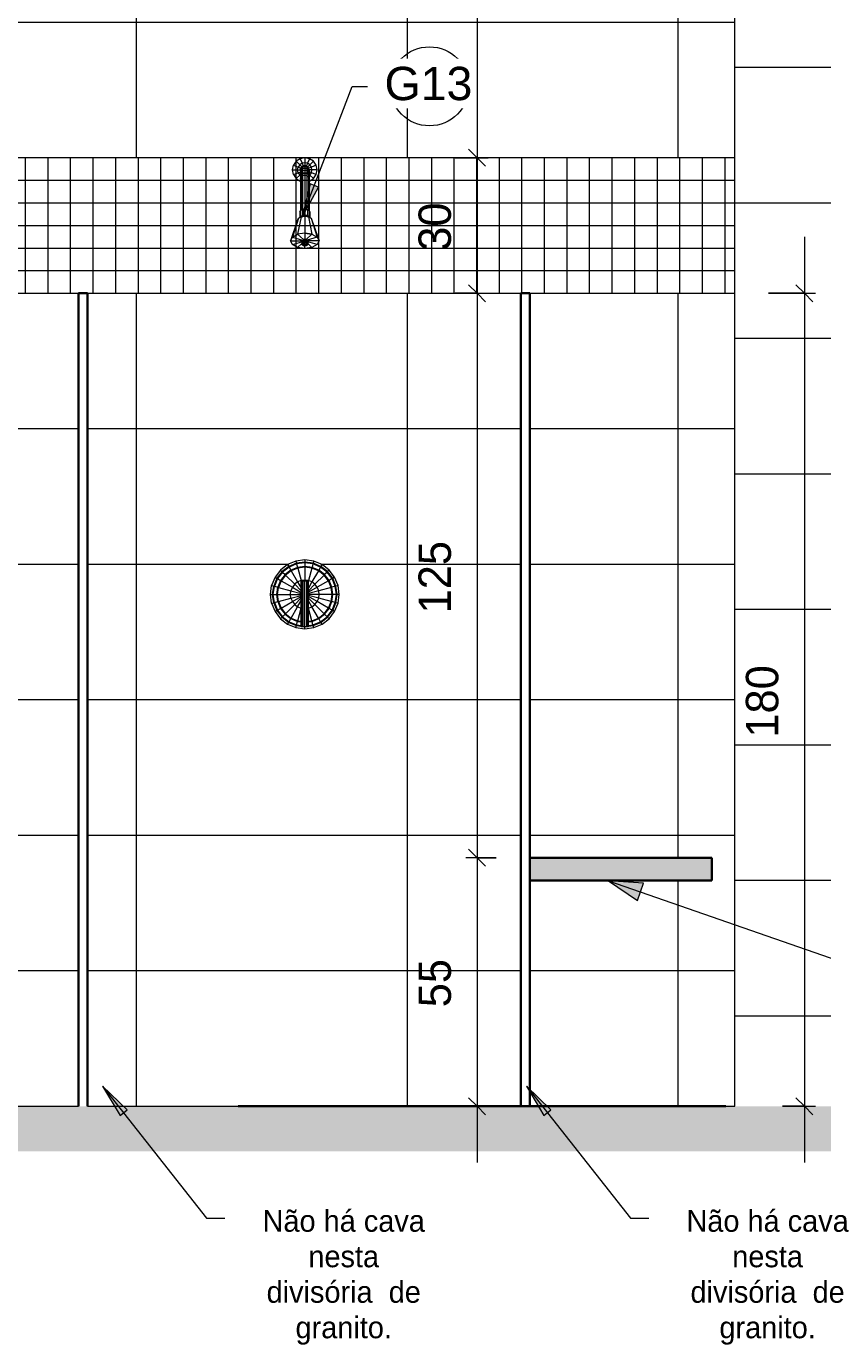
# Model space of a CAD drawing. Header units: metres. Extents: x -10.1 to 50.7, y -18 to 8.5.
# Tile 103 of 109: x 36.2 to 38, y -0.5 to 2.4. Entities that reach past the tile are written whole.
import ezdxf

# ---------------------------------------------------------------- set-up
doc = ezdxf.new("R2010")
doc.units = ezdxf.units.M
for name, color, linetype, lineweight in [('A-ANNO-DIMS', 4, 'Continuous', 18), ('A-ANNO-DIMS-25', 211, 'Continuous', 9), ('A-ANNO-KEYN', 231, 'Continuous', 9), ('A-DETL', 90, 'Continuous', 18), ('A-DETL-GENF', 92, 'Continuous', 18), ('A-DETL-MEDM', 33, 'Continuous', 35), ('A-GENM', 13, 'Continuous', 18), ('A-WALL', 113, 'Continuous', 18), ('A-WALL-PATT', 111, 'Continuous', 35), ('G-ANNO-TEXT', 231, 'Continuous', 9), ('G-IMPT', 8, 'Continuous', 18), ('P-SANR-FIXT', 6, 'Continuous', 18)]:
    doc.layers.add(name, color=color, linetype=linetype, lineweight=lineweight)
doc.styles.add('Arial_1', font='arial.ttf', dxfattribs={"height": 0.073765})
doc.styles.add('Century Gothic_2', font='GOTHIC.TTF', dxfattribs={"height": 0.071856})
doc.styles.add('Century Gothic_4', font='GOTHIC.TTF', dxfattribs={"height": 0.047904})
doc.dimstyles.new('_Cotas_detalhamento_3_mm_3', dxfattribs={"dimscale": 0.3048, "dimtxt": 0.075, "dimasz": 0.123031, "dimexe": 0.082021, "dimexo": 0.246063, "dimgap": 0.123031, "dimtad": 1, "dimdec": 0, "dimlfac": 100, "dimzin": 0, "dimdsep": 46, "dimtxsty": 'Century Gothic_2', "dimblk1": 'OBLIQUE', "dimblk2": 'OBLIQUE', "dimsah": 1, "dimcen": 0.09, "dimdle": 0.410105, "dimazin": 0, "dimtfac": 1, "dimtdec": 4, "dimtix": 1, "dimtmove": 0, "dimatfit": 3, "dimfxl": 1, "dimtvp": 1, "dimtolj": 1, "dimtzin": 0, "dimarcsym": 2})

# ---------------------------------------------------------------- blocks, each defined once
blk = doc.blocks.new('_banco fixo concreto - _banco fixo concreto-1310645-Vista H')
at = {"layer": 'A-GENM'}
blk.add_hatch(color=256, dxfattribs=at).paths.add_polyline_path([(-14.5777, 0.5), (-14.2156, 0.5), (-14.2156, 0.55), (-14.6184, 0.55), (-14.6184, 0.5)], flags=0)
at = {"layer": 'A-GENM', "lineweight": 35}
for p, q in [((-14.2156, 0.55), (-14.6184, 0.55)), ((-14.6184, 0.55), (-14.6184, 0.5)), ((-14.2156, 0.5), (-14.2156, 0.55)), ((-14.6184, 0.5), (-14.2156, 0.5))]:
    blk.add_line(p, q, dxfattribs=at)
blk = doc.blocks.new('Kohler_-_K-T8226_Taboret_Shower_Trim_1533 - t8226_dxf-717986-Vista H')
at = {"layer": 'G-IMPT'}
for p, q in [((-16.1267, 2.073), (-16.1246, 2.0833)), ((-16.1246, 2.0833), (-16.1188, 2.0921)), ((-16.1246, 2.0833), (-16.1144, 2.0791)), ((-16.1188, 2.0921), (-16.11, 2.0979)), ((-16.1188, 2.0921), (-16.1109, 2.0842)), ((-16.1156, 2.073), (-16.1144, 2.0791)), ((-16.1144, 2.0791), (-16.1109, 2.0842)), ((-16.1144, 2.0791), (-16.1085, 2.0766)), ((-16.1109, 2.0842), (-16.1058, 2.0877)), ((-16.1109, 2.0842), (-16.1065, 2.0797)), ((-16.11, 2.0979), (-16.0997, 2.1)), ((-16.11, 2.0979), (-16.1058, 2.0877)), ((-16.1092, 2.073), (-16.1079, 2.0778)), ((-16.1092, 2.0724), (-16.1079, 2.0772)), ((-16.1092, 2.073), (-16.1085, 2.0766)), ((-16.1092, 2.0708), (-16.1079, 2.0755)), ((-16.1085, 2.0766), (-16.1081, 2.0772)), ((-16.1045, 2.0812), (-16.1079, 2.0778)), ((-16.1045, 2.0806), (-16.1079, 2.0772)), ((-16.1045, 2.0788), (-16.1079, 2.0755)), ((-16.1079, 2.0778), (-16.1079, 2.0778)), ((-16.1079, 2.0778), (-16.1079, 2.0772)), ((-16.1079, 2.0772), (-16.1079, 2.0755)), ((-16.1045, 2.0758), (-16.1079, 2.0726)), ((-16.1079, 2.0755), (-16.1079, 2.0726)), ((-16.1073, 2.0784), (-16.1065, 2.0797)), ((-16.1065, 2.0797), (-16.1051, 2.0806)), ((-16.1058, 2.0877), (-16.0997, 2.0889)), ((-16.1058, 2.0877), (-16.1034, 2.0818)), ((-16.0997, 2.0825), (-16.1045, 2.0812)), ((-16.0997, 2.0819), (-16.1045, 2.0806)), ((-16.1045, 2.0812), (-16.1045, 2.0806)), ((-16.1045, 2.0806), (-16.1045, 2.0788)), ((-16.0997, 2.08), (-16.1045, 2.0788)), ((-16.1045, 2.0788), (-16.1045, 2.0758)), ((-16.0997, 2.077), (-16.1045, 2.0758)), ((-16.1045, 2.0758), (-16.1045, 2.0716)), ((-16.104, 2.0814), (-16.1034, 2.0818)), ((-16.1034, 2.0818), (-16.0997, 2.0825)), ((-16.0997, 2.1), (-16.0894, 2.0979)), ((-16.0997, 2.1), (-16.0997, 2.0889)), ((-16.0997, 2.0889), (-16.0936, 2.0877)), ((-16.0997, 2.0889), (-16.0997, 2.0825)), ((-16.0997, 2.0825), (-16.0961, 2.0818)), ((-16.0949, 2.0812), (-16.0997, 2.0825)), ((-16.0997, 2.0825), (-16.0997, 2.0819)), ((-16.0949, 2.0806), (-16.0997, 2.0819)), ((-16.0997, 2.0819), (-16.0997, 2.08)), ((-16.0949, 2.0788), (-16.0997, 2.08)), ((-16.0997, 2.08), (-16.0997, 2.077)), ((-16.0949, 2.0758), (-16.0997, 2.077)), ((-16.0997, 2.077), (-16.0997, 2.0728)), ((-16.0936, 2.0877), (-16.0961, 2.0818)), ((-16.0961, 2.0818), (-16.0954, 2.0814)), ((-16.0915, 2.0778), (-16.0949, 2.0812)), ((-16.0949, 2.0812), (-16.0949, 2.0806)), ((-16.0915, 2.0772), (-16.0949, 2.0806)), ((-16.0949, 2.0806), (-16.0949, 2.0788)), ((-16.0915, 2.0755), (-16.0949, 2.0788)), ((-16.0949, 2.0788), (-16.0949, 2.0758)), ((-16.0915, 2.0726), (-16.0949, 2.0758)), ((-16.0949, 2.0758), (-16.0949, 2.0716)), ((-16.0943, 2.0806), (-16.093, 2.0797)), ((-16.0894, 2.0979), (-16.0936, 2.0877)), ((-16.0936, 2.0877), (-16.0885, 2.0842)), ((-16.0885, 2.0842), (-16.093, 2.0797)), ((-16.093, 2.0797), (-16.0921, 2.0784)), ((-16.0902, 2.073), (-16.0915, 2.0778)), ((-16.0915, 2.0778), (-16.0915, 2.0778)), ((-16.0915, 2.0778), (-16.0915, 2.0772)), ((-16.0902, 2.0724), (-16.0915, 2.0772)), ((-16.0915, 2.0772), (-16.0915, 2.0755)), ((-16.0902, 2.0708), (-16.0915, 2.0755)), ((-16.0915, 2.0755), (-16.0915, 2.0726)), ((-16.0914, 2.0773), (-16.0909, 2.0766)), ((-16.085, 2.0791), (-16.0909, 2.0766)), ((-16.0902, 2.073), (-16.0909, 2.0766)), ((-16.0894, 2.0979), (-16.0806, 2.0921)), ((-16.0806, 2.0921), (-16.0885, 2.0842)), ((-16.0885, 2.0842), (-16.085, 2.0791)), ((-16.0748, 2.0833), (-16.085, 2.0791)), ((-16.0838, 2.073), (-16.085, 2.0791)), ((-16.0806, 2.0921), (-16.0748, 2.0833)), ((-16.0727, 2.073), (-16.0748, 2.0833)), ((-16.1246, 2.0627), (-16.1267, 2.073)), ((-16.1267, 2.073), (-16.1156, 2.073)), ((-16.1246, 2.0627), (-16.1144, 2.0669)), ((-16.1188, 2.0539), (-16.1246, 2.0627)), ((-16.1188, 2.0539), (-16.1109, 2.0618)), ((-16.11, 2.0481), (-16.1188, 2.0539)), ((-16.1144, 2.0669), (-16.1156, 2.073)), ((-16.1156, 2.073), (-16.1092, 2.073)), ((-16.1144, 2.0669), (-16.1092, 2.069)), ((-16.1109, 2.0618), (-16.1144, 2.0669)), ((-16.1109, 2.0618), (-16.1092, 2.0635)), ((-16.1092, 2.0606), (-16.1109, 2.0618)), ((-16.11, 2.0481), (-16.1092, 2.05)), ((-16.1092, 2.0479), (-16.11, 2.0481)), ((-16.1083, 2.0696), (-16.1092, 2.073)), ((-16.1092, 2.073), (-16.1092, 2.0724)), ((-16.1092, 2.0682), (-16.1079, 2.0726)), ((-16.1092, 2.0724), (-16.1092, 2.0708)), ((-16.1092, 2.0708), (-16.1092, 2.0682)), ((-16.1092, 2.0645), (-16.1079, 2.0687)), ((-16.1092, 2.0682), (-16.1092, 2.0645)), ((-16.1092, 2.0645), (-16.1092, 2.0599)), ((-16.1092, 2.0599), (-16.1079, 2.0637)), ((-16.1092, 2.0599), (-16.1092, 2.0544)), ((-16.1092, 2.0544), (-16.1079, 2.0579)), ((-16.1092, 2.0544), (-16.1092, 1.9837)), ((-16.1079, 2.0726), (-16.1079, 2.0687)), ((-16.1045, 2.0716), (-16.1079, 2.0687)), ((-16.1079, 2.0687), (-16.1079, 2.0637)), ((-16.1079, 2.0682), (-16.1079, 2.0682)), ((-16.1079, 2.0682), (-16.1045, 2.0648)), ((-16.1045, 2.0664), (-16.1079, 2.0637)), ((-16.1079, 2.0637), (-16.1079, 2.0579)), ((-16.1045, 2.0604), (-16.1079, 2.0579)), ((-16.1079, 2.0579), (-16.1079, 1.9843)), ((-16.0997, 2.0728), (-16.1045, 2.0716)), ((-16.1045, 2.0716), (-16.1045, 2.0664)), ((-16.0997, 2.0675), (-16.1045, 2.0664)), ((-16.1045, 2.0664), (-16.1045, 2.0604)), ((-16.1045, 2.0648), (-16.0997, 2.0635)), ((-16.0997, 2.0613), (-16.1045, 2.0604)), ((-16.1045, 2.0604), (-16.1045, 1.9858)), ((-16.0949, 2.0716), (-16.0997, 2.0728)), ((-16.0997, 2.0728), (-16.0997, 2.0675)), ((-16.0949, 2.0664), (-16.0997, 2.0675)), ((-16.0997, 2.0675), (-16.0997, 2.0613)), ((-16.0997, 2.0635), (-16.0949, 2.0648)), ((-16.0949, 2.0604), (-16.0997, 2.0613)), ((-16.0997, 2.0613), (-16.0997, 1.9865)), ((-16.0915, 2.0687), (-16.0949, 2.0716)), ((-16.0949, 2.0716), (-16.0949, 2.0664)), ((-16.0949, 2.0648), (-16.0915, 2.0682)), ((-16.0915, 2.0637), (-16.0949, 2.0664)), ((-16.0949, 2.0664), (-16.0949, 2.0604)), ((-16.0915, 2.0579), (-16.0949, 2.0604)), ((-16.0949, 2.0604), (-16.0949, 1.9858)), ((-16.0902, 2.0682), (-16.0915, 2.0726)), ((-16.0915, 2.0726), (-16.0915, 2.0687)), ((-16.0902, 2.0645), (-16.0915, 2.0687)), ((-16.0915, 2.0687), (-16.0915, 2.0637)), ((-16.0915, 2.0682), (-16.0915, 2.0682)), ((-16.0902, 2.0599), (-16.0915, 2.0637)), ((-16.0915, 2.0637), (-16.0915, 2.0579)), ((-16.0902, 2.0544), (-16.0915, 2.0579)), ((-16.0915, 2.0579), (-16.0915, 1.9843)), ((-16.0911, 2.0697), (-16.0902, 2.073)), ((-16.0902, 2.073), (-16.0902, 2.0724)), ((-16.0838, 2.073), (-16.0902, 2.073)), ((-16.0902, 2.0724), (-16.0902, 2.0708)), ((-16.0902, 2.0708), (-16.0902, 2.0682)), ((-16.085, 2.0669), (-16.0902, 2.069)), ((-16.0902, 2.0682), (-16.0902, 2.0645)), ((-16.0902, 2.0645), (-16.0902, 2.0599)), ((-16.0885, 2.0618), (-16.0902, 2.0635)), ((-16.0885, 2.0618), (-16.0902, 2.0606)), ((-16.0902, 2.0599), (-16.0902, 2.0544)), ((-16.0902, 2.0544), (-16.0902, 1.9837)), ((-16.0894, 2.0481), (-16.0902, 2.05)), ((-16.0894, 2.0481), (-16.0902, 2.0479)), ((-16.0806, 2.0539), (-16.0894, 2.0481)), ((-16.085, 2.0669), (-16.0885, 2.0618)), ((-16.0806, 2.0539), (-16.0885, 2.0618)), ((-16.085, 2.0669), (-16.0838, 2.073)), ((-16.0748, 2.0627), (-16.085, 2.0669)), ((-16.0727, 2.073), (-16.0838, 2.073)), ((-16.0748, 2.0627), (-16.0806, 2.0539)), ((-16.0748, 2.0627), (-16.0727, 2.073)), ((-16.0997, 1.9865), (-16.1053, 1.9857)), ((-16.0997, 1.9865), (-16.0942, 1.9857)), ((-16.0997, 1.9865), (-16.0997, 1.973)), ((-16.1156, 1.9617), (-16.1315, 1.916)), ((-16.1135, 1.9659), (-16.1272, 1.9244)), ((-16.1077, 1.969), (-16.1156, 1.9305)), ((-16.1135, 1.9659), (-16.1156, 1.9617)), ((-16.1077, 1.969), (-16.1135, 1.9659)), ((-16.1093, 1.9835), (-16.1108, 1.9806)), ((-16.1108, 1.9806), (-16.1108, 1.9673)), ((-16.1093, 1.9701), (-16.1107, 1.9674)), ((-16.1053, 1.9857), (-16.1093, 1.9835)), ((-16.1093, 1.9835), (-16.1093, 1.9701)), ((-16.1053, 1.9722), (-16.1093, 1.9701)), ((-16.1093, 1.9701), (-16.1066, 1.9692)), ((-16.1077, 1.969), (-16.0997, 1.9702)), ((-16.1037, 1.9708), (-16.1066, 1.9692)), ((-16.1053, 1.9857), (-16.1053, 1.9722)), ((-16.1053, 1.9722), (-16.0997, 1.973)), ((-16.1053, 1.9722), (-16.1037, 1.9708)), ((-16.1037, 1.9708), (-16.0997, 1.9713)), ((-16.1037, 1.9708), (-16.1037, 1.9696)), ((-16.0997, 1.973), (-16.0997, 1.9713)), ((-16.0997, 1.973), (-16.0942, 1.9722)), ((-16.0997, 1.9713), (-16.0997, 1.9702)), ((-16.0997, 1.9713), (-16.0957, 1.9708)), ((-16.0997, 1.9702), (-16.0918, 1.969)), ((-16.0997, 1.9702), (-16.0997, 1.9328)), ((-16.0942, 1.9722), (-16.0957, 1.9708)), ((-16.0928, 1.9692), (-16.0957, 1.9708)), ((-16.0957, 1.9708), (-16.0957, 1.9696)), ((-16.0901, 1.9835), (-16.0942, 1.9857)), ((-16.0942, 1.9857), (-16.0942, 1.9722)), ((-16.0901, 1.9701), (-16.0942, 1.9722)), ((-16.0901, 1.9701), (-16.0928, 1.9692)), ((-16.086, 1.9659), (-16.0918, 1.969)), ((-16.0918, 1.969), (-16.0838, 1.9305)), ((-16.0886, 1.9806), (-16.0901, 1.9835)), ((-16.0901, 1.9835), (-16.0901, 1.9701)), ((-16.0888, 1.9674), (-16.0901, 1.9701)), ((-16.0886, 1.9806), (-16.0886, 1.9674)), ((-16.0838, 1.9617), (-16.086, 1.9659)), ((-16.086, 1.9659), (-16.0722, 1.9244)), ((-16.0838, 1.9617), (-16.068, 1.916)), ((-16.1156, 1.9305), (-16.1272, 1.9244)), ((-16.1156, 1.9305), (-16.1272, 1.9244)), ((-16.1156, 1.9305), (-16.0997, 1.9328)), ((-16.0997, 1.9328), (-16.1156, 1.9305)), ((-16.1156, 1.9305), (-16.1029, 1.9189)), ((-16.0997, 1.9328), (-16.0838, 1.9305)), ((-16.0997, 1.9328), (-16.0838, 1.9305)), ((-16.0997, 1.9328), (-16.0997, 1.9193)), ((-16.0838, 1.9305), (-16.0965, 1.9189)), ((-16.0722, 1.9244), (-16.0838, 1.9305)), ((-16.0722, 1.9244), (-16.0838, 1.9305)), ((-16.1272, 1.9244), (-16.1315, 1.916)), ((-16.1272, 1.9244), (-16.1315, 1.916)), ((-16.1315, 1.916), (-16.1272, 1.9076)), ((-16.1315, 1.916), (-16.1272, 1.9076)), ((-16.1315, 1.916), (-16.1061, 1.916)), ((-16.1272, 1.9244), (-16.1052, 1.9177)), ((-16.1272, 1.9076), (-16.1061, 1.914)), ((-16.1272, 1.9076), (-16.1156, 1.9014)), ((-16.1272, 1.9076), (-16.1156, 1.9014)), ((-16.1156, 1.9014), (-16.1061, 1.9101)), ((-16.1156, 1.9014), (-16.0997, 1.8991)), ((-16.1156, 1.9014), (-16.0997, 1.8991)), ((-16.1052, 1.9177), (-16.1061, 1.916)), ((-16.1061, 1.916), (-16.1061, 1.9079)), ((-16.1052, 1.9096), (-16.1061, 1.9079)), ((-16.0997, 1.9079), (-16.1061, 1.9079)), ((-16.1061, 1.9079), (-16.1052, 1.9062)), ((-16.1029, 1.9189), (-16.1052, 1.9177)), ((-16.1052, 1.9177), (-16.1052, 1.9096)), ((-16.1029, 1.9108), (-16.1052, 1.9096)), ((-16.1052, 1.9096), (-16.0997, 1.9079)), ((-16.0997, 1.9079), (-16.1052, 1.9062)), ((-16.1052, 1.9062), (-16.1029, 1.905)), ((-16.1029, 1.9189), (-16.0997, 1.9193)), ((-16.1029, 1.9189), (-16.1029, 1.9108)), ((-16.1029, 1.9108), (-16.0997, 1.9113)), ((-16.0997, 1.9079), (-16.1029, 1.905)), ((-16.1029, 1.905), (-16.0997, 1.9045)), ((-16.0997, 1.9193), (-16.0997, 1.9113)), ((-16.0997, 1.9193), (-16.0965, 1.9189)), ((-16.0997, 1.9113), (-16.0997, 1.9079)), ((-16.0997, 1.9113), (-16.0965, 1.9108)), ((-16.0997, 1.9079), (-16.0965, 1.9108)), ((-16.0997, 1.9079), (-16.0942, 1.9096)), ((-16.0997, 1.9079), (-16.0997, 1.9045)), ((-16.0997, 1.9079), (-16.0965, 1.905)), ((-16.0997, 1.9079), (-16.0942, 1.9062)), ((-16.0997, 1.9079), (-16.0934, 1.9079)), ((-16.0997, 1.9045), (-16.0965, 1.905)), ((-16.0997, 1.8991), (-16.0997, 1.9045)), ((-16.0997, 1.8991), (-16.0838, 1.9014)), ((-16.0997, 1.8991), (-16.0838, 1.9014)), ((-16.0942, 1.9177), (-16.0965, 1.9189)), ((-16.0965, 1.9189), (-16.0965, 1.9108)), ((-16.0942, 1.9096), (-16.0965, 1.9108)), ((-16.0965, 1.905), (-16.0942, 1.9062)), ((-16.0722, 1.9244), (-16.0942, 1.9177)), ((-16.0934, 1.916), (-16.0942, 1.9177)), ((-16.0942, 1.9177), (-16.0942, 1.9096)), ((-16.0934, 1.9079), (-16.0942, 1.9096)), ((-16.0942, 1.9062), (-16.0934, 1.9079)), ((-16.0934, 1.916), (-16.0934, 1.9079)), ((-16.068, 1.916), (-16.0934, 1.916)), ((-16.0722, 1.9076), (-16.0934, 1.914)), ((-16.0838, 1.9014), (-16.0934, 1.9101)), ((-16.0838, 1.9014), (-16.0722, 1.9076)), ((-16.0838, 1.9014), (-16.0722, 1.9076)), ((-16.068, 1.916), (-16.0722, 1.9244)), ((-16.068, 1.916), (-16.0722, 1.9244)), ((-16.0722, 1.9076), (-16.068, 1.916)), ((-16.0722, 1.9076), (-16.068, 1.916)), ((-16.1536, 1.1871), (-16.1378, 1.1992)), ((-16.1378, 1.1992), (-16.1194, 1.2068)), ((-16.1378, 1.1992), (-16.1354, 1.1951)), ((-16.1354, 1.1951), (-16.1182, 1.2022)), ((-16.1346, 1.1937), (-16.1178, 1.2007)), ((-16.1194, 1.2068), (-16.0997, 1.2094)), ((-16.1194, 1.2068), (-16.1182, 1.2022)), ((-16.1182, 1.2022), (-16.0997, 1.2046)), ((-16.1182, 1.2022), (-16.1178, 1.2007)), ((-16.1178, 1.2007), (-16.0997, 1.203)), ((-16.1178, 1.2007), (-16.1157, 1.193)), ((-16.0997, 1.2094), (-16.08, 1.2068)), ((-16.0997, 1.2094), (-16.0997, 1.2046)), ((-16.0997, 1.2046), (-16.0812, 1.2022)), ((-16.0997, 1.2046), (-16.0997, 1.203)), ((-16.0997, 1.203), (-16.0816, 1.2007)), ((-16.0997, 1.203), (-16.0997, 1.1951)), ((-16.0816, 1.2007), (-16.0837, 1.193)), ((-16.0812, 1.2022), (-16.0816, 1.2007)), ((-16.0816, 1.2007), (-16.0648, 1.1937)), ((-16.08, 1.2068), (-16.0812, 1.2022)), ((-16.0812, 1.2022), (-16.064, 1.1951)), ((-16.08, 1.2068), (-16.0616, 1.1992)), ((-16.0616, 1.1992), (-16.064, 1.1951)), ((-16.0616, 1.1992), (-16.0458, 1.1871)), ((-16.1733, 1.1529), (-16.1657, 1.1713)), ((-16.1687, 1.1517), (-16.1616, 1.1689)), ((-16.1657, 1.1713), (-16.1536, 1.1871)), ((-16.1657, 1.1713), (-16.1616, 1.1689)), ((-16.1616, 1.1689), (-16.1502, 1.1837)), ((-16.1616, 1.1689), (-16.1602, 1.1681)), ((-16.1602, 1.1681), (-16.1491, 1.1826)), ((-16.1536, 1.1871), (-16.1502, 1.1837)), ((-16.1533, 1.1641), (-16.1435, 1.177)), ((-16.152, 1.1634), (-16.1424, 1.1758)), ((-16.1502, 1.1837), (-16.1354, 1.1951)), ((-16.1502, 1.1837), (-16.1491, 1.1826)), ((-16.1491, 1.1826), (-16.1346, 1.1937)), ((-16.1491, 1.1826), (-16.1435, 1.177)), ((-16.1435, 1.177), (-16.1307, 1.1868)), ((-16.1435, 1.177), (-16.1424, 1.1758)), ((-16.1424, 1.1758), (-16.1299, 1.1854)), ((-16.1424, 1.1758), (-16.1222, 1.1556)), ((-16.1354, 1.1951), (-16.1346, 1.1937)), ((-16.1346, 1.1937), (-16.1307, 1.1868)), ((-16.1307, 1.1868), (-16.1157, 1.193)), ((-16.1307, 1.1868), (-16.1299, 1.1854)), ((-16.1299, 1.1854), (-16.1153, 1.1915)), ((-16.1299, 1.1854), (-16.1156, 1.1607)), ((-16.1157, 1.193), (-16.0997, 1.1951)), ((-16.1157, 1.193), (-16.1153, 1.1915)), ((-16.1153, 1.1915), (-16.0997, 1.1935)), ((-16.1153, 1.1915), (-16.1079, 1.1639)), ((-16.0997, 1.1951), (-16.0997, 1.1935)), ((-16.0997, 1.1951), (-16.0837, 1.193)), ((-16.0997, 1.1935), (-16.0997, 1.1649)), ((-16.0997, 1.1935), (-16.0841, 1.1915)), ((-16.0841, 1.1915), (-16.0915, 1.1639)), ((-16.0837, 1.193), (-16.0841, 1.1915)), ((-16.0841, 1.1915), (-16.0696, 1.1854)), ((-16.0696, 1.1854), (-16.0838, 1.1607)), ((-16.0837, 1.193), (-16.0688, 1.1868)), ((-16.0571, 1.1758), (-16.0773, 1.1556)), ((-16.0688, 1.1868), (-16.0696, 1.1854)), ((-16.0696, 1.1854), (-16.0571, 1.1758)), ((-16.0648, 1.1937), (-16.0688, 1.1868)), ((-16.0688, 1.1868), (-16.0559, 1.177)), ((-16.064, 1.1951), (-16.0648, 1.1937)), ((-16.0648, 1.1937), (-16.0503, 1.1826)), ((-16.064, 1.1951), (-16.0492, 1.1837)), ((-16.0559, 1.177), (-16.0571, 1.1758)), ((-16.0571, 1.1758), (-16.0475, 1.1634)), ((-16.0503, 1.1826), (-16.0559, 1.177)), ((-16.0559, 1.177), (-16.0461, 1.1641)), ((-16.0492, 1.1837), (-16.0503, 1.1826)), ((-16.0503, 1.1826), (-16.0392, 1.1681)), ((-16.0458, 1.1871), (-16.0492, 1.1837)), ((-16.0492, 1.1837), (-16.0378, 1.1689)), ((-16.0458, 1.1871), (-16.0337, 1.1713)), ((-16.0378, 1.1689), (-16.0392, 1.1681)), ((-16.0337, 1.1713), (-16.0378, 1.1689)), ((-16.0378, 1.1689), (-16.0307, 1.1517)), ((-16.0337, 1.1713), (-16.0261, 1.1529)), ((-16.1759, 1.1332), (-16.1733, 1.1529)), ((-16.1733, 1.1529), (-16.1687, 1.1517)), ((-16.1712, 1.1332), (-16.1687, 1.1517)), ((-16.1696, 1.1332), (-16.1672, 1.1513)), ((-16.1687, 1.1517), (-16.1672, 1.1513)), ((-16.1672, 1.1513), (-16.1602, 1.1681)), ((-16.1672, 1.1513), (-16.1595, 1.1492)), ((-16.1616, 1.1332), (-16.1595, 1.1492)), ((-16.1602, 1.1681), (-16.1533, 1.1641)), ((-16.16, 1.1332), (-16.158, 1.1488)), ((-16.1595, 1.1492), (-16.1533, 1.1641)), ((-16.1595, 1.1492), (-16.158, 1.1488)), ((-16.158, 1.1488), (-16.152, 1.1634)), ((-16.158, 1.1488), (-16.1304, 1.1414)), ((-16.1533, 1.1641), (-16.152, 1.1634)), ((-16.152, 1.1634), (-16.1272, 1.1491)), ((-16.1315, 1.1332), (-16.1304, 1.1414)), ((-16.1304, 1.1414), (-16.1272, 1.1491)), ((-16.1304, 1.1414), (-16.1078, 1.1353)), ((-16.1272, 1.1491), (-16.1222, 1.1556)), ((-16.1272, 1.1491), (-16.1078, 1.1378)), ((-16.1222, 1.1556), (-16.1156, 1.1607)), ((-16.1222, 1.1556), (-16.1078, 1.1412)), ((-16.1156, 1.1607), (-16.1079, 1.1639)), ((-16.1156, 1.1607), (-16.1078, 1.1471)), ((-16.1079, 1.1639), (-16.0997, 1.1649)), ((-16.1079, 1.1639), (-16.1076, 1.1628)), ((-16.1078, 1.0612), (-16.1078, 1.1628)), ((-16.1078, 1.1628), (-16.1067, 1.1628)), ((-16.1067, 1.1628), (-16.1038, 1.1628)), ((-16.1067, 1.0612), (-16.1067, 1.1628)), ((-16.1038, 1.1628), (-16.0998, 1.1628)), ((-16.1038, 1.0612), (-16.1038, 1.1628)), ((-16.0998, 1.1628), (-16.0958, 1.1628)), ((-16.0998, 1.0612), (-16.0998, 1.1628)), ((-16.0997, 1.1649), (-16.0915, 1.1639)), ((-16.0997, 1.1649), (-16.0997, 1.1628)), ((-16.0958, 1.1628), (-16.0929, 1.1628)), ((-16.0958, 1.0612), (-16.0958, 1.1628)), ((-16.0929, 1.1628), (-16.0919, 1.1628)), ((-16.0929, 1.0612), (-16.0929, 1.1628)), ((-16.0915, 1.1639), (-16.0919, 1.1624)), ((-16.0919, 1.0612), (-16.0919, 1.1628)), ((-16.0838, 1.1607), (-16.0919, 1.1468)), ((-16.0773, 1.1556), (-16.0919, 1.141)), ((-16.0722, 1.1491), (-16.0919, 1.1377)), ((-16.069, 1.1414), (-16.0919, 1.1353)), ((-16.0915, 1.1639), (-16.0838, 1.1607)), ((-16.0838, 1.1607), (-16.0773, 1.1556)), ((-16.0773, 1.1556), (-16.0722, 1.1491)), ((-16.0475, 1.1634), (-16.0722, 1.1491)), ((-16.0722, 1.1491), (-16.069, 1.1414)), ((-16.0414, 1.1488), (-16.069, 1.1414)), ((-16.068, 1.1332), (-16.069, 1.1414)), ((-16.0461, 1.1641), (-16.0475, 1.1634)), ((-16.0475, 1.1634), (-16.0414, 1.1488)), ((-16.0392, 1.1681), (-16.0461, 1.1641)), ((-16.0461, 1.1641), (-16.0399, 1.1492)), ((-16.0399, 1.1492), (-16.0414, 1.1488)), ((-16.0394, 1.1332), (-16.0414, 1.1488)), ((-16.0322, 1.1513), (-16.0399, 1.1492)), ((-16.0378, 1.1332), (-16.0399, 1.1492)), ((-16.0392, 1.1681), (-16.0322, 1.1513)), ((-16.0307, 1.1517), (-16.0322, 1.1513)), ((-16.0299, 1.1332), (-16.0322, 1.1513)), ((-16.0261, 1.1529), (-16.0307, 1.1517)), ((-16.0283, 1.1332), (-16.0307, 1.1517)), ((-16.0235, 1.1332), (-16.0261, 1.1529)), ((-16.1733, 1.1135), (-16.1759, 1.1332)), ((-16.1759, 1.1332), (-16.1712, 1.1332)), ((-16.1733, 1.1135), (-16.1687, 1.1147)), ((-16.1657, 1.0951), (-16.1733, 1.1135)), ((-16.1687, 1.1147), (-16.1712, 1.1332)), ((-16.1712, 1.1332), (-16.1696, 1.1332)), ((-16.1672, 1.1151), (-16.1696, 1.1332)), ((-16.1696, 1.1332), (-16.1616, 1.1332)), ((-16.1687, 1.1147), (-16.1672, 1.1151)), ((-16.1616, 1.0975), (-16.1687, 1.1147)), ((-16.1672, 1.1151), (-16.1595, 1.1172)), ((-16.1602, 1.0983), (-16.1672, 1.1151)), ((-16.1595, 1.1172), (-16.1616, 1.1332)), ((-16.1616, 1.1332), (-16.16, 1.1332)), ((-16.158, 1.1176), (-16.16, 1.1332)), ((-16.16, 1.1332), (-16.1315, 1.1332)), ((-16.1595, 1.1172), (-16.158, 1.1176)), ((-16.1533, 1.1022), (-16.1595, 1.1172)), ((-16.158, 1.1176), (-16.1304, 1.125)), ((-16.152, 1.103), (-16.158, 1.1176)), ((-16.152, 1.103), (-16.1272, 1.1173)), ((-16.1424, 1.0905), (-16.1222, 1.1107)), ((-16.1304, 1.125), (-16.1315, 1.1332)), ((-16.1315, 1.1332), (-16.1078, 1.1332)), ((-16.1304, 1.125), (-16.1078, 1.131)), ((-16.1272, 1.1173), (-16.1304, 1.125)), ((-16.1272, 1.1173), (-16.1078, 1.1285)), ((-16.1222, 1.1107), (-16.1272, 1.1173)), ((-16.1222, 1.1107), (-16.1078, 1.1252)), ((-16.1156, 1.1057), (-16.1222, 1.1107)), ((-16.1156, 1.1057), (-16.1078, 1.1193)), ((-16.068, 1.1332), (-16.0919, 1.1332)), ((-16.069, 1.125), (-16.0919, 1.1311)), ((-16.0722, 1.1173), (-16.0919, 1.1287)), ((-16.0773, 1.1107), (-16.0919, 1.1254)), ((-16.0838, 1.1057), (-16.0919, 1.1196)), ((-16.0773, 1.1107), (-16.0838, 1.1057)), ((-16.0722, 1.1173), (-16.0773, 1.1107)), ((-16.0571, 1.0905), (-16.0773, 1.1107)), ((-16.069, 1.125), (-16.0722, 1.1173)), ((-16.0475, 1.103), (-16.0722, 1.1173)), ((-16.069, 1.125), (-16.068, 1.1332)), ((-16.0414, 1.1176), (-16.069, 1.125)), ((-16.0394, 1.1332), (-16.068, 1.1332)), ((-16.0414, 1.1176), (-16.0475, 1.103)), ((-16.0399, 1.1172), (-16.0461, 1.1022)), ((-16.0414, 1.1176), (-16.0394, 1.1332)), ((-16.0399, 1.1172), (-16.0414, 1.1176)), ((-16.0399, 1.1172), (-16.0378, 1.1332)), ((-16.0322, 1.1151), (-16.0399, 1.1172)), ((-16.0378, 1.1332), (-16.0394, 1.1332)), ((-16.0322, 1.1151), (-16.0392, 1.0983)), ((-16.0299, 1.1332), (-16.0378, 1.1332)), ((-16.0307, 1.1147), (-16.0378, 1.0975)), ((-16.0261, 1.1135), (-16.0337, 1.0951)), ((-16.0322, 1.1151), (-16.0299, 1.1332)), ((-16.0307, 1.1147), (-16.0322, 1.1151)), ((-16.0307, 1.1147), (-16.0283, 1.1332)), ((-16.0261, 1.1135), (-16.0307, 1.1147)), ((-16.0283, 1.1332), (-16.0299, 1.1332)), ((-16.0235, 1.1332), (-16.0283, 1.1332)), ((-16.0261, 1.1135), (-16.0235, 1.1332)), ((-16.1657, 1.0951), (-16.1616, 1.0975)), ((-16.1536, 1.0793), (-16.1657, 1.0951)), ((-16.1616, 1.0975), (-16.1602, 1.0983)), ((-16.1502, 1.0827), (-16.1616, 1.0975)), ((-16.1602, 1.0983), (-16.1533, 1.1022)), ((-16.1491, 1.0838), (-16.1602, 1.0983)), ((-16.1536, 1.0793), (-16.1502, 1.0827)), ((-16.1533, 1.1022), (-16.152, 1.103)), ((-16.1435, 1.0894), (-16.1533, 1.1022)), ((-16.1424, 1.0905), (-16.152, 1.103)), ((-16.1502, 1.0827), (-16.1491, 1.0838)), ((-16.1354, 1.0713), (-16.1502, 1.0827)), ((-16.1491, 1.0838), (-16.1435, 1.0894)), ((-16.1346, 1.0727), (-16.1491, 1.0838)), ((-16.1435, 1.0894), (-16.1424, 1.0905)), ((-16.1307, 1.0796), (-16.1435, 1.0894)), ((-16.1299, 1.0809), (-16.1424, 1.0905)), ((-16.1307, 1.0796), (-16.1299, 1.0809)), ((-16.1299, 1.0809), (-16.1156, 1.1057)), ((-16.1153, 1.0749), (-16.1299, 1.0809)), ((-16.1079, 1.1025), (-16.1156, 1.1057)), ((-16.1153, 1.0749), (-16.1079, 1.1025)), ((-16.1079, 1.1025), (-16.1078, 1.1032)), ((-16.0915, 1.1025), (-16.0919, 1.1039)), ((-16.0915, 1.1025), (-16.0919, 1.1025)), ((-16.0838, 1.1057), (-16.0915, 1.1025)), ((-16.0841, 1.0749), (-16.0915, 1.1025)), ((-16.0696, 1.0809), (-16.0841, 1.0749)), ((-16.0696, 1.0809), (-16.0838, 1.1057)), ((-16.0571, 1.0905), (-16.0696, 1.0809)), ((-16.0688, 1.0796), (-16.0696, 1.0809)), ((-16.0559, 1.0894), (-16.0688, 1.0796)), ((-16.0503, 1.0838), (-16.0648, 1.0727)), ((-16.0492, 1.0827), (-16.064, 1.0713)), ((-16.0475, 1.103), (-16.0571, 1.0905)), ((-16.0559, 1.0894), (-16.0571, 1.0905)), ((-16.0461, 1.1022), (-16.0559, 1.0894)), ((-16.0503, 1.0838), (-16.0559, 1.0894)), ((-16.0392, 1.0983), (-16.0503, 1.0838)), ((-16.0492, 1.0827), (-16.0503, 1.0838)), ((-16.0378, 1.0975), (-16.0492, 1.0827)), ((-16.0458, 1.0793), (-16.0492, 1.0827)), ((-16.0461, 1.1022), (-16.0475, 1.103)), ((-16.0392, 1.0983), (-16.0461, 1.1022)), ((-16.0337, 1.0951), (-16.0458, 1.0793)), ((-16.0378, 1.0975), (-16.0392, 1.0983)), ((-16.0337, 1.0951), (-16.0378, 1.0975)), ((-16.1378, 1.0672), (-16.1536, 1.0793)), ((-16.1378, 1.0672), (-16.1354, 1.0713)), ((-16.1194, 1.0596), (-16.1378, 1.0672)), ((-16.1354, 1.0713), (-16.1346, 1.0727)), ((-16.1182, 1.0642), (-16.1354, 1.0713)), ((-16.1346, 1.0727), (-16.1307, 1.0796)), ((-16.1178, 1.0657), (-16.1346, 1.0727)), ((-16.1157, 1.0734), (-16.1307, 1.0796)), ((-16.1194, 1.0596), (-16.1182, 1.0642)), ((-16.0997, 1.057), (-16.1194, 1.0596)), ((-16.1182, 1.0642), (-16.1178, 1.0657)), ((-16.1078, 1.0628), (-16.1182, 1.0642)), ((-16.1178, 1.0657), (-16.1157, 1.0734)), ((-16.1078, 1.0644), (-16.1178, 1.0657)), ((-16.1157, 1.0734), (-16.1153, 1.0749)), ((-16.1078, 1.0723), (-16.1157, 1.0734)), ((-16.1078, 1.0739), (-16.1153, 1.0749)), ((-16.1078, 1.0612), (-16.1067, 1.0612)), ((-16.1067, 1.0612), (-16.1038, 1.0612)), ((-16.1038, 1.0612), (-16.0998, 1.0612)), ((-16.0998, 1.0612), (-16.0958, 1.0612)), ((-16.0997, 1.057), (-16.0997, 1.0612)), ((-16.08, 1.0596), (-16.0997, 1.057)), ((-16.0958, 1.0612), (-16.0929, 1.0612)), ((-16.0929, 1.0612), (-16.0919, 1.0612)), ((-16.0841, 1.0749), (-16.0919, 1.0739)), ((-16.0837, 1.0734), (-16.0919, 1.0723)), ((-16.0816, 1.0657), (-16.0919, 1.0644)), ((-16.0812, 1.0642), (-16.0919, 1.0628)), ((-16.0837, 1.0734), (-16.0841, 1.0749)), ((-16.0688, 1.0796), (-16.0837, 1.0734)), ((-16.0816, 1.0657), (-16.0837, 1.0734)), ((-16.0648, 1.0727), (-16.0816, 1.0657)), ((-16.0812, 1.0642), (-16.0816, 1.0657)), ((-16.064, 1.0713), (-16.0812, 1.0642)), ((-16.08, 1.0596), (-16.0812, 1.0642)), ((-16.0616, 1.0672), (-16.08, 1.0596)), ((-16.0648, 1.0727), (-16.0688, 1.0796)), ((-16.064, 1.0713), (-16.0648, 1.0727)), ((-16.0616, 1.0672), (-16.064, 1.0713)), ((-16.0458, 1.0793), (-16.0616, 1.0672))]:
    blk.add_line(p, q, dxfattribs=at)
blk = doc.blocks.new('Kohler_-_K-T8226_Taboret_Shower_Trim_1533 - Kohler_-_K-T8226_Taboret_Shower_Trim_1533-718128-Vista H')
at = {"extrusion": (0, 0, -1), "zscale": -1.000000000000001}
blk.add_blockref('Kohler_-_K-T8226_Taboret_Shower_Trim_1533 - t8226_dxf-717986-Vista H', (31.2168, 0), dxfattribs=at)
blk = doc.blocks.new('M_Identificador de nota-chave - Texto da nota-chave-86548-Vista H')
at = {"layer": 'A-ANNO-KEYN'}
blk.add_circle((-13.3581, 1.2845), 0.0875, dxfattribs=at)
blk = doc.blocks.new('DIMBLOCK95-Vista H')
at = {"layer": 'A-ANNO-DIMS-25'}
for p, q in [((37.1924, 3.325), (37.1924, 2.1)), ((37.1439, 3.2), (37.2174, 3.2)), ((37.1924, 3.2), (37.1439, 3.2)), ((37.1439, 2.1), (37.2174, 2.1)), ((37.1924, 2.1), (37.1439, 2.1))]:
    blk.add_line(p, q, dxfattribs=at)
at = {"layer": 'A-ANNO-DIMS-25', "lineweight": 18}
for p, q in [((37.1924, 3.2), (37.1736, 3.2188)), ((37.1924, 3.2), (37.2111, 3.1812)), ((37.1924, 2.1), (37.1736, 2.1187)), ((37.1924, 2.1), (37.2111, 2.0812))]:
    blk.add_line(p, q, dxfattribs=at)
at = {"layer": 'A-ANNO-DIMS-25', "color": 0, "insert": (37.0628, 2.5661), "char_height": 0.07186, "width": 0.201429, "attachment_point": 1, "rotation": 90, "line_spacing_factor": 0.984117, "style": 'Century Gothic_2'}
blk.add_mtext('110', dxfattribs=at)
blk = doc.blocks.new('_Oblique')
at = {"color": 0, "linetype": 'ByBlock', "lineweight": -2}
blk.add_line((-0.5, -0.5), (0.5, 0.5), dxfattribs=at)
blk = doc.blocks.new('DIMBLOCK96-Vista H')
at = {"layer": 'A-ANNO-DIMS-25', "lineweight": 18}
for p, q in [((37.1924, 2.1), (37.1736, 2.1187)), ((37.1924, 2.1), (37.2111, 2.0812)), ((37.1924, 1.8), (37.1736, 1.8188)), ((37.1924, 1.8), (37.2111, 1.7812))]:
    blk.add_line(p, q, dxfattribs=at)
at = {"layer": 'A-ANNO-DIMS-25'}
for p, q in [((37.1439, 2.1), (37.2174, 2.1)), ((37.1924, 2.1), (37.1439, 2.1)), ((37.1924, 2.1), (37.1924, 1.8)), ((37.1439, 1.8), (37.2174, 1.8)), ((37.1924, 1.8), (37.1439, 1.8))]:
    blk.add_line(p, q, dxfattribs=at)
at = {"layer": 'A-ANNO-DIMS-25', "color": 0, "insert": (37.0628, 1.894), "char_height": 0.07186, "width": 0.134286, "attachment_point": 1, "rotation": 90, "line_spacing_factor": 0.984117, "style": 'Century Gothic_2'}
blk.add_mtext('30', dxfattribs=at)
blk = doc.blocks.new('DIMBLOCK97-Vista H')
at = {"layer": 'A-ANNO-DIMS-25', "lineweight": 18}
for p, q in [((37.1924, 1.8), (37.1736, 1.8188)), ((37.1924, 1.8), (37.2111, 1.7812)), ((37.1924, 0.55), (37.1736, 0.5688)), ((37.1924, 0.55), (37.2111, 0.5312))]:
    blk.add_line(p, q, dxfattribs=at)
at = {"layer": 'A-ANNO-DIMS-25'}
for p, q in [((37.1439, 1.8), (37.2174, 1.8)), ((37.1924, 1.8), (37.1439, 1.8)), ((37.1924, 1.8), (37.1924, 0.55)), ((37.2346, 0.55), (37.1674, 0.55)), ((37.1924, 0.55), (37.2346, 0.55))]:
    blk.add_line(p, q, dxfattribs=at)
at = {"layer": 'A-ANNO-DIMS-25', "color": 0, "insert": (37.0628, 1.0911), "char_height": 0.07186, "width": 0.201429, "attachment_point": 1, "rotation": 90, "line_spacing_factor": 0.984117, "style": 'Century Gothic_2'}
blk.add_mtext('125', dxfattribs=at)
blk = doc.blocks.new('DIMBLOCK98-Vista H')
at = {"layer": 'A-ANNO-DIMS-25', "lineweight": 18}
for p, q in [((37.1924, 0.55), (37.1736, 0.5688)), ((37.1924, 0.55), (37.2111, 0.5312)), ((37.1924, 0), (37.1736, 0.0188)), ((37.1924, 0), (37.2111, -0.0188))]:
    blk.add_line(p, q, dxfattribs=at)
at = {"layer": 'A-ANNO-DIMS-25'}
for p, q in [((37.2346, 0.55), (37.1674, 0.55)), ((37.1924, 0.55), (37.1924, -0.125)), ((37.1924, 0.55), (37.2346, 0.55)), ((37.1439, 0), (37.2174, 0)), ((37.1924, 0), (37.1439, 0))]:
    blk.add_line(p, q, dxfattribs=at)
at = {"layer": 'A-ANNO-DIMS-25', "color": 0, "insert": (37.0628, 0.219), "char_height": 0.07186, "width": 0.134286, "attachment_point": 1, "rotation": 90, "line_spacing_factor": 0.984117, "style": 'Century Gothic_2'}
blk.add_mtext('55', dxfattribs=at)
blk = doc.blocks.new('DIMBLOCK99-Vista H')
at = {"layer": 'A-ANNO-DIMS-25'}
for p, q in [((37.9177, 1.925), (37.9177, -0.125)), ((37.8384, 1.8), (37.9427, 1.8)), ((37.9177, 1.8), (37.8384, 1.8)), ((37.8692, 0), (37.9427, 0)), ((37.9177, 0), (37.8692, 0))]:
    blk.add_line(p, q, dxfattribs=at)
at = {"layer": 'A-ANNO-DIMS-25', "lineweight": 18}
for p, q in [((37.9177, 1.8), (37.899, 1.8188)), ((37.9177, 1.8), (37.9365, 1.7812)), ((37.9177, 0), (37.899, 0.0188)), ((37.9177, 0), (37.9365, -0.0188))]:
    blk.add_line(p, q, dxfattribs=at)
at = {"layer": 'A-ANNO-DIMS-25', "color": 0, "insert": (37.7881, 0.8161), "char_height": 0.07186, "width": 0.201429, "attachment_point": 1, "rotation": 90, "line_spacing_factor": 0.984117, "style": 'Century Gothic_2'}
blk.add_mtext('180', dxfattribs=at)

msp = doc.modelspace()

# ---------------------------------------------------------------- hatches: boundary and pattern name
at = {"layer": 'A-ANNO-KEYN'}
msp.add_hatch(color=256, dxfattribs=at).paths.add_polyline_path([(36.8048, 1.9688), (36.841, 2.0352), (36.8226, 2.0423)], flags=0)
at = {"layer": 'A-DETL-GENF'}
h = msp.add_hatch(color=7, dxfattribs=at)
h.paths.add_polyline_path([(39.4134, -0.1), (39.4134, 0), (34.2158, 0), (34.2158, -0.1), (39.2734, -0.1)], flags=0)
h.paths.add_polyline_path([(37.7634, 3.85), (39.4134, 3.85), (39.4134, 4), (34.2158, 4), (34.2158, 3.85), (37.7448, 3.85)], flags=0)
h = msp.add_hatch(dxfattribs=at)
h.set_pattern_fill('FP_24', color=12, style=0, pattern_type=2)
h.set_pattern_definition([(0, (-10.658, 0), (0, 0.05), []), (90, (-10.658, 0), (-0.05, 3e-18), [])])
h.paths.add_polyline_path([(34.3658, 1.8), (37.7634, 1.8), (37.7634, 2.1), (34.3658, 2.1), (34.3658, 1.9837)], flags=0)
at = {"layer": 'A-WALL-PATT', "lineweight": 18}
h = msp.add_hatch(dxfattribs=at)
h.set_pattern_fill('FP_22', color=256, style=0, pattern_type=2)
h.set_pattern_definition([(0, (-14.562, -0.3), (0, 0.3), []), (90, (-14.562, -0.3), (-0.6, 4e-17), [])])
h.paths.add_polyline_path([(34.2158, 0), (34.2158, 0), (34.2158, 0)], flags=0)
h.paths.add_polyline_path([(34.5797, 0), (35.3246, 0), (35.3246, 1.8), (34.3658, 1.8), (34.3658, 0), (34.567, 0)], flags=0)
h.paths.add_polyline_path([(37.2896, 0), (37.2896, 1.8), (36.3296, 1.8), (36.3296, 0), (36.8148, 0)], flags=0)
h.paths.add_polyline_path([(35.3446, 0), (36.3096, 0), (36.3096, 1.8), (35.3446, 1.8), (35.3446, 0.9416)], flags=0)
h.paths.add_polyline_path([(37.3096, 0), (37.7634, 0), (37.7634, 1.8), (37.3096, 1.8), (37.3096, 0.55), (37.7125, 0.55), (37.7125, 0.5), (37.3096, 0.5), (37.3096, 0.1646)], flags=0)
h.paths.add_polyline_path([(34.5104, 0.0973), (34.4897, 0.1), (34.4704, 0.108), (34.4539, 0.1208), (34.4411, 0.1373), (34.4331, 0.1566), (34.4304, 0.1773), (34.5104, 0.1773), (34.5104, 0.1)], flags=0)
h.paths.add_polyline_path([(34.6404, 0.1423), (34.6404, 0.2112), (34.6895, 0.1768)], flags=0)
h.paths.add_polyline_path([(34.5904, 0.1773), (34.5104, 0.1773), (34.5104, 0.2573), (34.5311, 0.2546), (34.5504, 0.2466), (34.567, 0.2339), (34.5797, 0.2173), (34.5877, 0.198)], flags=0)
h.paths.add_polyline_path([(34.4754, 0.3273), (34.5104, 0.3773), (34.5454, 0.3273), (34.5104, 0.3273)], flags=0)
h.paths.add_polyline_path([(36.8109, 1.057), (36.7912, 1.0596), (36.7728, 1.0672), (36.757, 1.0793), (36.7449, 1.0951), (36.7373, 1.1135), (36.7347, 1.1332), (36.7373, 1.1529), (36.7449, 1.1713), (36.757, 1.1871), (36.7728, 1.1992), (36.7912, 1.2068), (36.8109, 1.2094), (36.8306, 1.2068), (36.849, 1.1992), (36.8648, 1.1871), (36.8769, 1.1713), (36.8845, 1.1529), (36.8871, 1.1332), (36.8845, 1.1135), (36.8769, 1.0951), (36.8648, 1.0793), (36.849, 1.0672), (36.8306, 1.0596), (36.811, 1.057)], flags=0)
h.paths.add_polyline_path([(35.8283, 1.057), (35.8086, 1.0596), (35.7902, 1.0672), (35.7744, 1.0793), (35.7623, 1.0951), (35.7547, 1.1135), (35.7521, 1.1332), (35.7547, 1.1529), (35.7623, 1.1713), (35.7744, 1.1871), (35.7902, 1.1992), (35.8086, 1.2068), (35.8283, 1.2094), (35.848, 1.2068), (35.8664, 1.1992), (35.8822, 1.1871), (35.8943, 1.1713), (35.9019, 1.1529), (35.9045, 1.1332), (35.9019, 1.1135), (35.8943, 1.0951), (35.8822, 1.0793), (35.8664, 1.0672), (35.848, 1.0596), (35.8284, 1.057)], flags=0)
h.paths.add_polyline_path([(34.8483, 1.0592), (34.8286, 1.0618), (34.8102, 1.0694), (34.7944, 1.0815), (34.7823, 1.0973), (34.7747, 1.1157), (34.7721, 1.1354), (34.7747, 1.1551), (34.7823, 1.1735), (34.7944, 1.1893), (34.8102, 1.2014), (34.8286, 1.209), (34.8483, 1.2116), (34.868, 1.209), (34.8864, 1.2014), (34.9022, 1.1893), (34.9143, 1.1735), (34.9219, 1.1551), (34.9245, 1.1354), (34.9219, 1.1157), (34.9143, 1.0973), (34.9022, 1.0815), (34.8864, 1.0694), (34.868, 1.0618), (34.8483, 1.0592)], flags=0)
h.paths.add_polyline_path([(36.7839, 2.1), (37.7634, 2.1), (37.7634, 3.2), (34.3658, 3.2), (34.3658, 2.1), (34.838, 2.1001), (34.8483, 2.1022), (34.8595, 2.1), (36.7742, 2.1)], flags=0)
h = msp.add_hatch(dxfattribs=at)
h.set_pattern_fill('FP_23', color=256, style=0, pattern_type=2)
h.set_pattern_definition([(0, (-15.34, 0.2), (0, 0.3), []), (90, (-15.34, 0.2), (-0.6, 4e-17), [])])
h.paths.add_polyline_path([(38.1143, 0), (39.1134, 0), (39.1134, 0.6841), (38.7481, 0.6844), (38.7438, 0.6855), (38.7389, 0.687), (38.7312, 0.6952), (38.7288, 0.7053), (38.7137, 0.88), (38.6834, 0.88), (38.6834, 0.75), (38.6634, 0.75), (38.6634, 0.9), (38.7003, 0.9), (38.7006, 0.9041), (38.7102, 0.9088), (38.7181, 0.9096), (38.7235, 0.9097), (38.7338, 0.9097), (38.7591, 0.9097), (38.7941, 0.9097), (38.8399, 0.9097), (38.8955, 0.9097), (38.9653, 0.9097), (39.0027, 0.9096), (39.0197, 0.9096), (39.0709, 0.9097), (39.0912, 0.9098), (39.0912, 0.9381), (39.094, 0.9381), (39.0939, 1.023), (39.0925, 1.0341), (39.0879, 1.0452), (39.0806, 1.0547), (39.0711, 1.062), (39.0595, 1.0666), (39.0537, 1.0674), (39.0475, 1.0665), (39.0361, 1.0617), (39.027, 1.0547), (39.0193, 1.0442), (39.0151, 1.0338), (39.0136, 1.0222), (38.9832, 1.0222), (38.9844, 1.0349), (38.9881, 1.0471), (38.9941, 1.0583), (39.0027, 1.0685), (39.0122, 1.0763), (39.0243, 1.0825), (39.0361, 1.086), (39.0483, 1.0872), (39.0542, 1.0868), (39.0595, 1.0872), (39.073, 1.0857), (39.0847, 1.082), (39.0934, 1.0774), (39.0934, 1.8), (39.1134, 1.8), (39.1134, 3.2), (37.7634, 3.2), (37.7634, 0)], flags=0)
at = {"layer": 'G-ANNO-TEXT'}
for points in [[(37.4836, 0.4993), (37.5479, 0.4557), (37.561, 0.4937)], [(36.3627, 0.0444), (36.4014, -0.0206), (36.4169, -0.0084)], [(37.3019, 0.0444), (37.3406, -0.0206), (37.3561, -0.0084)]]:
    msp.add_hatch(color=130, dxfattribs=at).paths.add_polyline_path(points, flags=0)

# ---------------------------------------------------------------- linework, layer by layer
at = {"layer": 'A-ANNO-KEYN'}
for p, q in [((36.8048, 1.9688), (36.9161, 2.2581)), ((36.9161, 2.2581), (36.9881, 2.2581)), ((36.8226, 2.0423), (36.8048, 1.9688)), ((36.8048, 1.9688), (36.841, 2.0352)), ((36.841, 2.0352), (36.8226, 2.0423))]:
    msp.add_line(p, q, dxfattribs=at)
at = {"layer": 'A-DETL'}
for p, q in [((37.7634, 2.1), (34.3658, 2.1)), ((37.7634, 1.8), (37.7634, 2.1)), ((34.3658, 1.8), (37.7634, 1.8))]:
    msp.add_line(p, q, dxfattribs=at)
at = {"layer": 'A-DETL-MEDM'}
msp.add_line((37.7434, 0), (36.6634, 0), dxfattribs=at)
at = {"layer": 'A-WALL'}
msp.add_line((37.7634, 0), (37.7634, 3.2), dxfattribs=at)
at = {"layer": 'A-WALL', "lineweight": 35}
for p, q in [((36.3296, 1.8), (36.3096, 1.8)), ((36.3096, 1.8), (36.3096, 0)), ((36.3296, 0), (36.3296, 1.8)), ((37.3096, 1.8), (37.2896, 1.8)), ((37.2896, 1.8), (37.2896, 0)), ((37.3096, 0), (37.3096, 1.8))]:
    msp.add_line(p, q, dxfattribs=at)
at = {"layer": 'G-ANNO-TEXT', "color": 130}
for p, q in [((37.4836, 0.4993), (37.5479, 0.4557)), ((37.561, 0.4937), (37.4836, 0.4993)), ((37.4836, 0.4993), (37.9917, 0.3229)), ((37.5479, 0.4557), (37.561, 0.4937)), ((36.3627, 0.0444), (36.4014, -0.0206)), ((36.4169, -0.0084), (36.3627, 0.0444)), ((36.3627, 0.0444), (36.593, -0.248)), ((37.3019, 0.0444), (37.3406, -0.0206)), ((37.3561, -0.0084), (37.3019, 0.0444)), ((37.3019, 0.0444), (37.5322, -0.248)), ((36.4014, -0.0206), (36.4169, -0.0084)), ((37.3406, -0.0206), (37.3561, -0.0084)), ((36.593, -0.248), (36.6338, -0.248)), ((37.5322, -0.248), (37.573, -0.248))]:
    msp.add_line(p, q, dxfattribs=at)

# ---------------------------------------------------------------- block references
at = {"layer": 'A-ANNO-KEYN'}
msp.add_blockref('M_Identificador de nota-chave - Texto da nota-chave-86548-Vista H', (50.4452, 0.9736), dxfattribs=at)
at = {"layer": 'A-GENM'}
msp.add_blockref('_banco fixo concreto - _banco fixo concreto-1310645-Vista H', (51.928, 0), dxfattribs=at)
at = {"layer": 'P-SANR-FIXT'}
msp.add_blockref('Kohler_-_K-T8226_Taboret_Shower_Trim_1533 - Kohler_-_K-T8226_Taboret_Shower_Trim_1533-718128-Vista H', (51.928, 0), dxfattribs=at)

# ---------------------------------------------------------------- texts
at = {"layer": 'G-ANNO-TEXT', "color": 7, "char_height": 0.047904, "width": 0.51, "attachment_point": 2, "line_spacing_factor": 0.984117, "style": 'Century Gothic_4'}
for insert in [(36.8971, -0.2301), (37.8363, -0.2301)]:
    msp.add_mtext('Não há cava\\Pnesta\\Pdivisória  de\\Pgranito.', dxfattribs=dict(at, insert=insert))

# ---------------------------------------------------------------- dimensions: what is measured, and where the dimension line sits
at = {"layer": 'A-ANNO-DIMS', "lineweight": 9}
for base, p1, p2, override, picture, middle in [((37.1924, 1.8), (37.2189, 2.1), (37.2189, 1.8), {"dimpost": '<>', "dimfxl": 0.3}, 'DIMBLOCK96-Vista H', (37.1171, 1.95)), ((37.9177, 0), (37.7634, 1.8), (37.9442, 0), {"dimpost": '<>', "dimfxl": 1.809059}, 'DIMBLOCK99-Vista H', (37.8425, 0.9)), ((37.1924, 0.55), (37.2189, 1.8), (37.3096, 0.55), {"dimpost": '<>', "dimfxl": 1.253288}, 'DIMBLOCK97-Vista H', (37.1171, 1.175)), ((37.1924, 0), (37.3096, 0.55), (37.2189, 0), {"dimpost": '<>', "dimfxl": 0.557432}, 'DIMBLOCK98-Vista H', (37.118, 0.275))]:
    dim = msp.add_linear_dim(base=base, p1=p1, p2=p2, angle=90, dimstyle='_Cotas_detalhamento_3_mm_3', override=override, dxfattribs=at)
    dim.commit()
    dim.dimension.update_dxf_attribs({"geometry": picture, "text_midpoint": middle})

# ---------------------------------------------------------------- next in the draw order: texts
at = {"layer": 'A-ANNO-KEYN', "insert": (37.0848, 2.3013), "char_height": 0.07376, "width": 0.2322, "attachment_point": 2, "line_spacing_factor": 0.938532, "style": 'Arial_1', "bg_fill": 3, "box_fill_scale": 1.25, "bg_fill_color": 0, "bg_fill_transparency": 0}
msp.add_mtext('G13', dxfattribs=at)

# ---------------------------------------------------------------- next in the draw order: dimensions: what is measured, and where the dimension line sits
at = {"layer": 'A-ANNO-DIMS', "lineweight": 9}
dim = msp.add_linear_dim(base=(37.1924, 2.1), p1=(37.2189, 3.2), p2=(37.2189, 2.1), angle=90, dimstyle='_Cotas_detalhamento_3_mm_3', override={"dimpost": '<>', "dimfxl": 1.1}, dxfattribs=at)
dim.commit()
dim.dimension.update_dxf_attribs({"geometry": 'DIMBLOCK95-Vista H', "text_midpoint": (37.1171, 2.65)})

doc.saveas('drawing.dxf')
